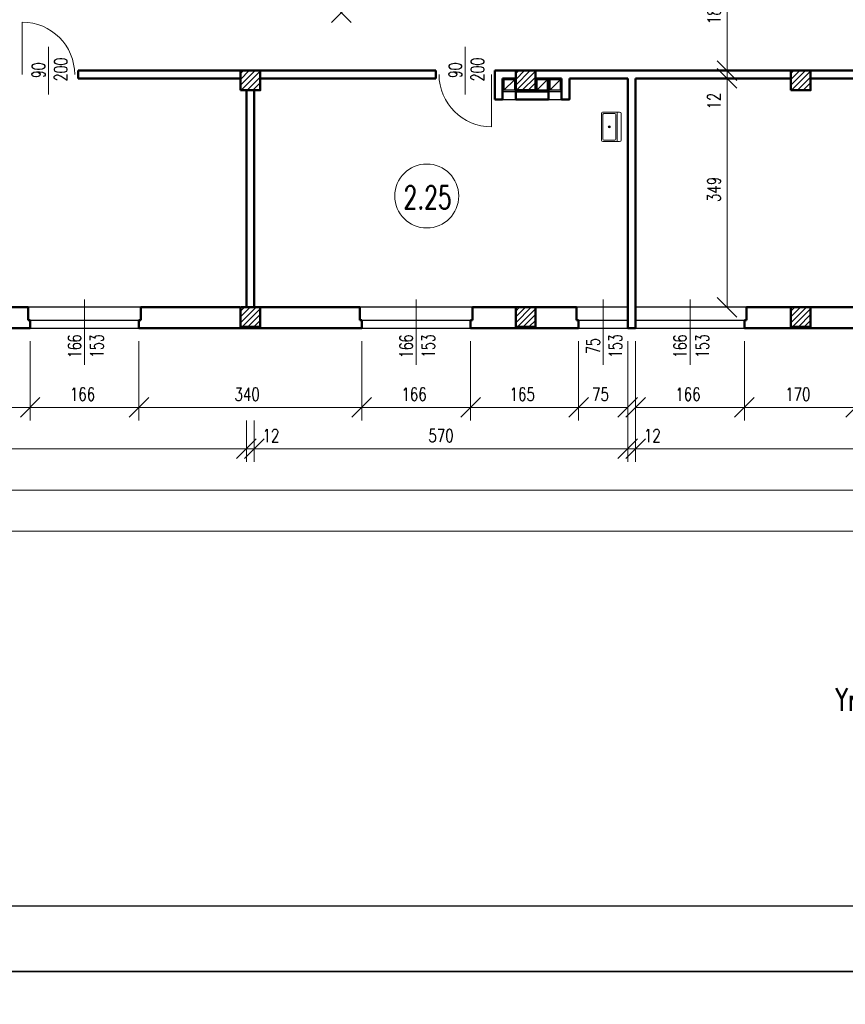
# Model space of a CAD drawing. Header units: millimetres. Extents: x -56112 to 30506, y -136199 to -2178.
# Tile 5 of 45: x -35126 to -22526, y -106999 to -91978. Entities that reach past the tile are written whole.
import ezdxf
from ezdxf.enums import TextEntityAlignment as Align

# ---------------------------------------------------------------- set-up
doc = ezdxf.new("R2010")
doc.units = ezdxf.units.MM
doc.header["$LTSCALE"] = 10
doc.header["$MEASUREMENT"] = 0
doc.header["$PDMODE"] = 35
doc.layers.get('0').update_dxf_attribs({"lineweight": 15})
for name, color, linetype, lineweight in [('L001', 1, 'Continuous', 18), ('L002', 2, 'Continuous', 25), ('L003', 3, 'Continuous', 50)]:
    doc.layers.add(name, color=color, linetype=linetype, lineweight=lineweight)
doc.layers.add('L004', color=4, linetype='Continuous')
doc.styles.get("Standard").update_dxf_attribs({"font": 'simplex.shx', "width": 0.75, "height": 200})
doc.dimstyles.new('1_100', dxfattribs={"dimtxt": 200, "dimasz": 300, "dimexe": 200, "dimexo": 200, "dimgap": 100, "dimtad": 1, "dimdec": 0, "dimlfac": 0.1, "dimtxsty": 'Standard', "dimblk": 'OBLIQUE', "dimcen": 250, "dimdle": 2, "dimclrt": 2, "dimadec": 0, "dimazin": 0, "dimtfac": 1, "dimtdec": 0, "dimtmove": 1, "dimatfit": 3, "dimfxl": 1, "dimarcsym": 0})
pattern_1 = [(45, (-42350, -54957.545), (-44.19417, 44.19417), [])]
pattern_2 = [(45, (-38150, -54957.545), (-44.19417, 44.19417), [])]
pattern_3 = [(45, (-33950, -54957.545), (-44.19417, 44.19417), [])]

# ---------------------------------------------------------------- blocks, each defined once
blk = doc.blocks.new('Zlewozmywak pojedyńczy - góra')
blk.add_line((-15, -3.999996), (15, -3.999996))
for points in [[(-13.5, 0), (13.5, 0)], [(-15, -18.499996), (-15, -1.5)], [(-13.5, -17.499996), (-13.5, -6.499996)], [(-12.5, -5.499996), (12.5, -5.499996)], [(13.5, -6.499996), (13.5, -17.499996)], [(15, -1.5), (15, -18.499996)], [(13.5, -19.999996), (-13.5, -19.999996)], [(12.5, -18.499996), (-12.5, -18.499996)]]:
    blk.add_lwpolyline(points)
for radius in [1, 0.5]:
    blk.add_circle((0, -11.999996), radius)
for centre, radius, start, end in [((-13.5, -1.5), 1.5, 90, 180), ((-12.5, -6.499996), 1, 90, 180), ((12.5, -6.499996), 1, 0, 90), ((13.5, -1.5), 1.5, 0, 90), ((-13.5, -18.499996), 1.5, 180, 270), ((-12.5, -17.499996), 1, 180, 270), ((12.5, -17.499996), 1, 270, 0), ((13.5, -18.499996), 1.5, 270, 0)]:
    blk.add_arc(centre, radius, start, end)
blk = doc.blocks.new('_Oblique')
at = {"layer": 'L004', "color": 0, "lineweight": -2}
blk.add_line((-0.5, -0.5), (0.5, 0.5), dxfattribs=at)
blk = doc.blocks.new('*D1933')
at = {"layer": 'Defpoints'}
for p in [(-43796, -93024), (22164, -95784), (-10767, -99582), (22164, -99783)]:
    blk.add_point(p, dxfattribs=at)
at = {"layer": 'L001'}
for p, q in [((-43796, -93224), (-43796, -99983)), ((22164, -95984), (22164, -99983)), ((-43796, -99783), (22164, -99783))]:
    blk.add_line(p, q, dxfattribs=at)
at = {"layer": 'L001', "xscale": 300, "yscale": 300, "zscale": 300, "rotation": 180}
blk.add_blockref('_Oblique', (-43796, -99783), dxfattribs=at)
at = {"layer": 'L001', "xscale": 300, "yscale": 300, "zscale": 300}
blk.add_blockref('_Oblique', (22164, -99783), dxfattribs=at)
at = {"layer": 'L001', "color": 2, "linetype": 'Continuous', "width": 0.75}
blk.add_text('6596', height=200, dxfattribs=at).set_placement((-11028, -99582), align=Align.MIDDLE_LEFT)
blk = doc.blocks.new('*D1934')
at = {"layer": 'Defpoints'}
for p in [(-40196, -96684), (15134, -96684), (-12580, -98952), (15134, -99153)]:
    blk.add_point(p, dxfattribs=at)
at = {"layer": 'L001'}
for p, q in [((-40196, -96884), (-40196, -99353)), ((15134, -96884), (15134, -99353)), ((-40196, -99153), (15134, -99153))]:
    blk.add_line(p, q, dxfattribs=at)
at = {"layer": 'L001', "xscale": 300, "yscale": 300, "zscale": 300, "rotation": 180}
blk.add_blockref('_Oblique', (-40196, -99153), dxfattribs=at)
at = {"layer": 'L001', "xscale": 300, "yscale": 300, "zscale": 300}
blk.add_blockref('_Oblique', (15134, -99153), dxfattribs=at)
at = {"layer": 'L001', "color": 2, "linetype": 'Continuous', "width": 0.75}
blk.add_text('5533', height=200, dxfattribs=at).set_placement((-12844, -98952), align=Align.MIDDLE_LEFT)
blk = doc.blocks.new('*D2142')
at = {"layer": 'Defpoints'}
for p in [(-31546, -97893), (-25846, -97893), (-28696, -98323), (-31546, -98523)]:
    blk.add_point(p, dxfattribs=at)
at = {"layer": 'L001'}
for p, q in [((-31546, -98093), (-31546, -98723)), ((-25846, -98093), (-25846, -98723)), ((-25846, -98523), (-31546, -98523))]:
    blk.add_line(p, q, dxfattribs=at)
at = {"layer": 'L001', "xscale": 300, "yscale": 300, "zscale": 300, "rotation": 180}
blk.add_blockref('_Oblique', (-31546, -98523), dxfattribs=at)
at = {"layer": 'L001', "xscale": 300, "yscale": 300, "zscale": 300}
blk.add_blockref('_Oblique', (-25846, -98523), dxfattribs=at)
at = {"layer": 'L001', "color": 2, "linetype": 'Continuous', "width": 0.75}
blk.add_text('570', height=200, dxfattribs=at).set_placement((-28889, -98323), align=Align.MIDDLE_LEFT)
blk = doc.blocks.new('*D1611')
at = {"layer": 'Defpoints'}
for p in [(-31666, -97893), (-31546, -97893), (-31666, -98523), (-31313, -98523)]:
    blk.add_point(p, dxfattribs=at)
at = {"layer": 'L001'}
for p, q in [((-31666, -98093), (-31666, -98723)), ((-31546, -98093), (-31546, -98723)), ((-31668, -98523), (-31666, -98523)), ((-31546, -98523), (-31666, -98523)), ((-31206, -98523), (-31546, -98523))]:
    blk.add_line(p, q, dxfattribs=at)
at = {"layer": 'L001', "xscale": 300, "yscale": 300, "zscale": 300}
blk.add_blockref('_Oblique', (-31666, -98523), dxfattribs=at)
at = {"layer": 'L001', "xscale": 300, "yscale": 300, "zscale": 300, "rotation": 180}
blk.add_blockref('_Oblique', (-31546, -98523), dxfattribs=at)
at = {"layer": 'L001', "color": 2, "linetype": 'Continuous', "width": 0.75}
blk.add_text('12', height=200, dxfattribs=at).set_placement((-31420, -98323), align=Align.MIDDLE_LEFT)
blk = doc.blocks.new('*D1963')
at = {"layer": 'Defpoints'}
for p in [(-36676, -96684), (-34966, -96684), (-35870, -97693), (-34966, -97893)]:
    blk.add_point(p, dxfattribs=at)
at = {"layer": 'L001'}
for p, q in [((-36676, -96884), (-36676, -98093)), ((-34966, -96884), (-34966, -98093)), ((-36676, -97893), (-34966, -97893))]:
    blk.add_line(p, q, dxfattribs=at)
at = {"layer": 'L001', "xscale": 300, "yscale": 300, "zscale": 300, "rotation": 180}
blk.add_blockref('_Oblique', (-36676, -97893), dxfattribs=at)
at = {"layer": 'L001', "xscale": 300, "yscale": 300, "zscale": 300}
blk.add_blockref('_Oblique', (-34966, -97893), dxfattribs=at)
at = {"layer": 'L001', "color": 2, "linetype": 'Continuous', "width": 0.75}
blk.add_text('171', height=200, dxfattribs=at).set_placement((-36016, -97693), align=Align.MIDDLE_LEFT)
blk = doc.blocks.new('*D1964')
at = {"layer": 'Defpoints'}
for p in [(-39816, -97893), (-31666, -97893), (-35692, -98322), (-39816, -98523)]:
    blk.add_point(p, dxfattribs=at)
at = {"layer": 'L001'}
for p, q in [((-39816, -98093), (-39816, -98723)), ((-31666, -98093), (-31666, -98723)), ((-31666, -98523), (-39816, -98523))]:
    blk.add_line(p, q, dxfattribs=at)
at = {"layer": 'L001', "xscale": 300, "yscale": 300, "zscale": 300, "rotation": 180}
blk.add_blockref('_Oblique', (-39816, -98523), dxfattribs=at)
at = {"layer": 'L001', "xscale": 300, "yscale": 300, "zscale": 300}
blk.add_blockref('_Oblique', (-31666, -98523), dxfattribs=at)
at = {"layer": 'L001', "color": 2, "linetype": 'Continuous', "width": 0.75}
blk.add_text('815', height=200, dxfattribs=at).set_placement((-35871, -98322), align=Align.MIDDLE_LEFT)
blk = doc.blocks.new('*D1967')
at = {"layer": 'Defpoints'}
for p in [(-25726, -97893), (-18736, -97893), (-22182, -98322), (-25726, -98523)]:
    blk.add_point(p, dxfattribs=at)
at = {"layer": 'L001'}
for p, q in [((-25726, -98093), (-25726, -98723)), ((-18736, -98093), (-18736, -98723)), ((-18736, -98523), (-25726, -98523))]:
    blk.add_line(p, q, dxfattribs=at)
at = {"layer": 'L001', "xscale": 300, "yscale": 300, "zscale": 300, "rotation": 180}
blk.add_blockref('_Oblique', (-25726, -98523), dxfattribs=at)
at = {"layer": 'L001', "xscale": 300, "yscale": 300, "zscale": 300}
blk.add_blockref('_Oblique', (-18736, -98523), dxfattribs=at)
at = {"layer": 'L001', "color": 2, "linetype": 'Continuous', "width": 0.75}
blk.add_text('699', height=200, dxfattribs=at).set_placement((-22371, -98322), align=Align.MIDDLE_LEFT)
blk = doc.blocks.new('*D1968')
at = {"layer": 'Defpoints'}
for p in [(-25726, -96684), (-24066, -96684), (-24945, -97692), (-24066, -97893)]:
    blk.add_point(p, dxfattribs=at)
at = {"layer": 'L001'}
for p, q in [((-25726, -96884), (-25726, -98093)), ((-24066, -96884), (-24066, -98093)), ((-25726, -97893), (-24066, -97893))]:
    blk.add_line(p, q, dxfattribs=at)
at = {"layer": 'L001', "xscale": 300, "yscale": 300, "zscale": 300, "rotation": 180}
blk.add_blockref('_Oblique', (-25726, -97893), dxfattribs=at)
at = {"layer": 'L001', "xscale": 300, "yscale": 300, "zscale": 300}
blk.add_blockref('_Oblique', (-24066, -97893), dxfattribs=at)
at = {"layer": 'L001', "color": 2, "linetype": 'Continuous', "width": 0.75}
blk.add_text('166', height=200, dxfattribs=at).set_placement((-25120, -97692), align=Align.MIDDLE_LEFT)
blk = doc.blocks.new('*D1969')
at = {"layer": 'Defpoints'}
for p in [(-29906, -96684), (-28246, -96684), (-29125, -97692), (-28246, -97893)]:
    blk.add_point(p, dxfattribs=at)
at = {"layer": 'L001'}
for p, q in [((-29906, -96884), (-29906, -98093)), ((-28246, -96884), (-28246, -98093)), ((-29906, -97893), (-28246, -97893))]:
    blk.add_line(p, q, dxfattribs=at)
at = {"layer": 'L001', "xscale": 300, "yscale": 300, "zscale": 300, "rotation": 180}
blk.add_blockref('_Oblique', (-29906, -97893), dxfattribs=at)
at = {"layer": 'L001', "xscale": 300, "yscale": 300, "zscale": 300}
blk.add_blockref('_Oblique', (-28246, -97893), dxfattribs=at)
at = {"layer": 'L001', "color": 2, "linetype": 'Continuous', "width": 0.75}
blk.add_text('166', height=200, dxfattribs=at).set_placement((-29300, -97692), align=Align.MIDDLE_LEFT)
blk = doc.blocks.new('*D1970')
at = {"layer": 'Defpoints'}
for p in [(-33306, -96684), (-29906, -96684), (-31655, -97692), (-29906, -97893)]:
    blk.add_point(p, dxfattribs=at)
at = {"layer": 'L001'}
for p, q in [((-33306, -96884), (-33306, -98093)), ((-29906, -96884), (-29906, -98093)), ((-33306, -97893), (-29906, -97893))]:
    blk.add_line(p, q, dxfattribs=at)
at = {"layer": 'L001', "xscale": 300, "yscale": 300, "zscale": 300, "rotation": 180}
blk.add_blockref('_Oblique', (-33306, -97893), dxfattribs=at)
at = {"layer": 'L001', "xscale": 300, "yscale": 300, "zscale": 300}
blk.add_blockref('_Oblique', (-29906, -97893), dxfattribs=at)
at = {"layer": 'L001', "color": 2, "linetype": 'Continuous', "width": 0.75}
blk.add_text('340', height=200, dxfattribs=at).set_placement((-31848, -97692), align=Align.MIDDLE_LEFT)
blk = doc.blocks.new('*D1971')
at = {"layer": 'Defpoints'}
for p in [(-34966, -96684), (-33306, -96684), (-34185, -97692), (-33306, -97893)]:
    blk.add_point(p, dxfattribs=at)
at = {"layer": 'L001'}
for p, q in [((-34966, -96884), (-34966, -98093)), ((-33306, -96884), (-33306, -98093)), ((-34966, -97893), (-33306, -97893))]:
    blk.add_line(p, q, dxfattribs=at)
at = {"layer": 'L001', "xscale": 300, "yscale": 300, "zscale": 300, "rotation": 180}
blk.add_blockref('_Oblique', (-34966, -97893), dxfattribs=at)
at = {"layer": 'L001', "xscale": 300, "yscale": 300, "zscale": 300}
blk.add_blockref('_Oblique', (-33306, -97893), dxfattribs=at)
at = {"layer": 'L001', "color": 2, "linetype": 'Continuous', "width": 0.75}
blk.add_text('166', height=200, dxfattribs=at).set_placement((-34360, -97692), align=Align.MIDDLE_LEFT)
blk = doc.blocks.new('*D1972')
at = {"layer": 'Defpoints'}
for p in [(-26596, -96684), (-25846, -96684), (-26270, -97693), (-25846, -97893)]:
    blk.add_point(p, dxfattribs=at)
at = {"layer": 'L001'}
for p, q in [((-26596, -96884), (-26596, -98093)), ((-25846, -96884), (-25846, -98093)), ((-26596, -97893), (-25846, -97893))]:
    blk.add_line(p, q, dxfattribs=at)
at = {"layer": 'L001', "xscale": 300, "yscale": 300, "zscale": 300, "rotation": 180}
blk.add_blockref('_Oblique', (-26596, -97893), dxfattribs=at)
at = {"layer": 'L001', "xscale": 300, "yscale": 300, "zscale": 300}
blk.add_blockref('_Oblique', (-25846, -97893), dxfattribs=at)
at = {"layer": 'L001', "color": 2, "linetype": 'Continuous', "width": 0.75}
blk.add_text('75', height=200, dxfattribs=at).set_placement((-26391, -97693), align=Align.MIDDLE_LEFT)
blk = doc.blocks.new('*D1973')
at = {"layer": 'Defpoints'}
for p in [(-28246, -96684), (-26596, -96684), (-27470, -97692), (-26596, -97893)]:
    blk.add_point(p, dxfattribs=at)
at = {"layer": 'L001'}
for p, q in [((-28246, -96884), (-28246, -98093)), ((-26596, -96884), (-26596, -98093)), ((-28246, -97893), (-26596, -97893))]:
    blk.add_line(p, q, dxfattribs=at)
at = {"layer": 'L001', "xscale": 300, "yscale": 300, "zscale": 300, "rotation": 180}
blk.add_blockref('_Oblique', (-28246, -97893), dxfattribs=at)
at = {"layer": 'L001', "xscale": 300, "yscale": 300, "zscale": 300}
blk.add_blockref('_Oblique', (-26596, -97893), dxfattribs=at)
at = {"layer": 'L001', "color": 2, "linetype": 'Continuous', "width": 0.75}
blk.add_text('165', height=200, dxfattribs=at).set_placement((-27649, -97692), align=Align.MIDDLE_LEFT)
blk = doc.blocks.new('*D1624')
at = {"layer": 'Defpoints'}
for p in [(-25846, -97893), (-25726, -97893), (-25846, -98523), (-25493, -98523)]:
    blk.add_point(p, dxfattribs=at)
at = {"layer": 'L001'}
for p, q in [((-25846, -98093), (-25846, -98723)), ((-25726, -98093), (-25726, -98723)), ((-25848, -98523), (-25846, -98523)), ((-25726, -98523), (-25846, -98523)), ((-25386, -98523), (-25726, -98523))]:
    blk.add_line(p, q, dxfattribs=at)
at = {"layer": 'L001', "xscale": 300, "yscale": 300, "zscale": 300}
blk.add_blockref('_Oblique', (-25846, -98523), dxfattribs=at)
at = {"layer": 'L001', "xscale": 300, "yscale": 300, "zscale": 300, "rotation": 180}
blk.add_blockref('_Oblique', (-25726, -98523), dxfattribs=at)
at = {"layer": 'L001', "color": 2, "linetype": 'Continuous', "width": 0.75}
blk.add_text('12', height=200, dxfattribs=at).set_placement((-25600, -98323), align=Align.MIDDLE_LEFT)
blk = doc.blocks.new('*D1976')
at = {"layer": 'Defpoints'}
for p in [(-24066, -96684), (-22366, -96684), (-23265, -97692), (-22366, -97893)]:
    blk.add_point(p, dxfattribs=at)
at = {"layer": 'L001'}
for p, q in [((-24066, -96884), (-24066, -98093)), ((-22366, -96884), (-22366, -98093)), ((-24066, -97893), (-22366, -97893))]:
    blk.add_line(p, q, dxfattribs=at)
at = {"layer": 'L001', "xscale": 300, "yscale": 300, "zscale": 300, "rotation": 180}
blk.add_blockref('_Oblique', (-24066, -97893), dxfattribs=at)
at = {"layer": 'L001', "xscale": 300, "yscale": 300, "zscale": 300}
blk.add_blockref('_Oblique', (-22366, -97893), dxfattribs=at)
at = {"layer": 'L001', "color": 2, "linetype": 'Continuous', "width": 0.75}
blk.add_text('170', height=200, dxfattribs=at).set_placement((-23444, -97692), align=Align.MIDDLE_LEFT)
blk = doc.blocks.new('*D2012')
at = {"layer": 'Defpoints'}
for p in [(-24066, -90894), (-24531, -91873), (-24330, -92754), (-24182, -92754)]:
    blk.add_point(p, dxfattribs=at)
at = {"layer": 'L001'}
for p, q in [((-24266, -90894), (-24530, -90894)), ((-24330, -90894), (-24330, -92754)), ((-24382, -92754), (-24530, -92754))]:
    blk.add_line(p, q, dxfattribs=at)
at = {"layer": 'L001', "xscale": 300, "yscale": 300, "zscale": 300}
for p, rotation in [((-24330, -90894), 90), ((-24330, -92754), 270)]:
    blk.add_blockref('_Oblique', p, dxfattribs=dict(at, rotation=rotation))
at = {"layer": 'L001', "color": 2, "linetype": 'Continuous', "width": 0.75}
blk.add_text('186', height=200, rotation=90, dxfattribs=at).set_placement((-24531, -92048), align=Align.MIDDLE_LEFT)
blk = doc.blocks.new('*D1645')
at = {"layer": 'Defpoints'}
for p in [(-24200, -92754), (-24330, -92874), (-24132, -92874), (-24330, -93241)]:
    blk.add_point(p, dxfattribs=at)
at = {"layer": 'L001'}
for p, q in [((-24400, -92754), (-24530, -92754)), ((-24330, -92752), (-24330, -92754)), ((-24330, -92754), (-24330, -92874)), ((-24332, -92874), (-24530, -92874)), ((-24330, -93348), (-24330, -92874))]:
    blk.add_line(p, q, dxfattribs=at)
at = {"layer": 'L001', "xscale": 300, "yscale": 300, "zscale": 300}
for p, rotation in [((-24330, -92754), 270), ((-24330, -92874), 90)]:
    blk.add_blockref('_Oblique', p, dxfattribs=dict(at, rotation=rotation))
at = {"layer": 'L001', "color": 2, "linetype": 'Continuous', "width": 0.75}
blk.add_text('12', height=200, rotation=90, dxfattribs=at).set_placement((-24530, -93348), align=Align.MIDDLE_LEFT)
blk = doc.blocks.new('*D2013')
at = {"layer": 'Defpoints'}
for p in [(-24132, -92874), (-24531, -94570), (-24330, -96364), (-24132, -96364)]:
    blk.add_point(p, dxfattribs=at)
at = {"layer": 'L001'}
for p, q in [((-24332, -92874), (-24530, -92874)), ((-24330, -92874), (-24330, -96364)), ((-24332, -96364), (-24530, -96364))]:
    blk.add_line(p, q, dxfattribs=at)
at = {"layer": 'L001', "xscale": 300, "yscale": 300, "zscale": 300}
for p, rotation in [((-24330, -92874), 90), ((-24330, -96364), 270)]:
    blk.add_blockref('_Oblique', p, dxfattribs=dict(at, rotation=rotation))
at = {"layer": 'L001', "color": 2, "linetype": 'Continuous', "width": 0.75}
blk.add_text('349', height=200, rotation=90, dxfattribs=at).set_placement((-24531, -94760), align=Align.MIDDLE_LEFT)

msp = doc.modelspace()

# ---------------------------------------------------------------- hatches: boundary and pattern name
at = {"layer": 'L001'}
h = msp.add_hatch(dxfattribs=at)
h.set_pattern_fill('ANSI31', color=256, scale=500, style=0)
h.set_pattern_definition(pattern_1)
h.paths.add_polyline_path([(-31456, -92754.4), (-31756, -92754.4), (-31756, -93054.4), (-31456, -93054.4)], flags=16)
h = msp.add_hatch(dxfattribs=at)
h.set_pattern_fill('ANSI31', color=256, scale=500, style=0)
h.set_pattern_definition(pattern_2)
h.paths.add_polyline_path([(-27256, -92754.4), (-27556, -92754.4), (-27556, -93054.4), (-27256, -93054.4)], flags=16)
h = msp.add_hatch(dxfattribs=at)
h.set_pattern_fill('ANSI31', color=256, scale=500, style=0)
h.set_pattern_definition(pattern_3)
h.paths.add_polyline_path([(-23056, -92754.4), (-23356, -92754.4), (-23356, -93054.4), (-23056, -93054.4)], flags=16)
h = msp.add_hatch(dxfattribs=at)
h.set_pattern_fill('ANSI31', color=256, scale=500, style=0)
h.set_pattern_definition(pattern_1)
h.paths.add_polyline_path([(-31456, -96364.4), (-31756, -96364.4), (-31756, -96664.4), (-31456, -96664.4)], flags=16)
h = msp.add_hatch(dxfattribs=at)
h.set_pattern_fill('ANSI31', color=256, scale=500, style=0)
h.set_pattern_definition(pattern_2)
h.paths.add_polyline_path([(-27256, -96364.4), (-27556, -96364.4), (-27556, -96664.4), (-27256, -96664.4)], flags=16)
h = msp.add_hatch(dxfattribs=at)
h.set_pattern_fill('ANSI31', color=256, scale=500, style=0)
h.set_pattern_definition(pattern_3)
h.paths.add_polyline_path([(-23056, -96364.4), (-23356, -96364.4), (-23356, -96664.4), (-23056, -96664.4)], flags=16)

# ---------------------------------------------------------------- linework, layer by layer
at = {"layer": 'Defpoints'}
for points in [[(-51868.7, -76799.4, 0), (30505.6, -76799.4, 0), (30505.6, -106499.4, 0), (-51868.7, -106499.4, 0)], [(-51868.7, -106499.4, 0), (30505.6, -106499.4, 0), (30505.6, -136199.4, 0), (-51868.7, -136199.4, 0)]]:
    msp.add_3dface(points, dxfattribs=at)
at = {"layer": 'L001'}
for p, q in [((-30066.8, -92022.3), (-30366.5, -91722.6)), ((-30366.5, -92022.3), (-30066.8, -91722.6)), ((-35086, -92816.1, 70), (-35086, -92016.1, 70)), ((-34686, -92389.8), (-34686, -93118.9)), ((-28326, -92389.8), (-28326, -93118.9)), ((-27926, -92812.6, 70), (-27926, -93612.6, 70)), ((-34136, -96246.9), (-34136, -97243.1)), ((-29076, -96246.9), (-29076, -97243.1)), ((-26221, -96246.9), (-26221, -97243.1)), ((-24896, -96246.9), (-24896, -97243.1))]:
    msp.add_line(p, q, dxfattribs=at)
msp.add_circle((-28913.5, -94667.6), 488.1, dxfattribs=at)
for centre, start, end in [((-35086, -92816.1, 70), 0, 90), ((-27926, -92812.6, 70), 180, 270)]:
    msp.add_arc(centre, 800, start, end, dxfattribs=at)
at = {"layer": 'L002'}
for p, q in [((-27736, -93054.4), (-27576, -92894.4)), ((-27736, -92894.4), (-27736, -93054.4)), ((-27576, -92894.4), (-27736, -92894.4)), ((-27576, -92894.4), (-27576, -93054.4)), ((-27236, -93054.4), (-27076, -92894.4)), ((-27236, -92894.4), (-27236, -93054.4)), ((-27076, -92894.4), (-27236, -92894.4)), ((-27076, -92894.4), (-27076, -93054.4)), ((-27036, -92894.4), (-27036, -93054.4)), ((-27036, -93054.4), (-26876, -92894.4)), ((-26876, -92894.4), (-27036, -92894.4)), ((-26876, -92894.4), (-26876, -93054.4)), ((-27756, -93074.4), (-27556, -93074.4)), ((-27576, -93054.4), (-27736, -93054.4)), ((-27076, -93054.4), (-27236, -93054.4)), ((-27056, -93074.4), (-26856, -93074.4)), ((-26876, -93054.4), (-27036, -93054.4)), ((-27756, -93194.4), (-27556, -93194.4)), ((-27056, -93194.4), (-26856, -93194.4)), ((-33276, -96364.4), (-34996, -96364.4)), ((-28216, -96364.4), (-29936, -96364.4)), ((-25846, -96364.4), (-26626, -96364.4)), ((-24036, -96364.4), (-25726, -96364.4)), ((-34966, -96564.4), (-33306, -96564.4)), ((-29906, -96564.4), (-28246, -96564.4)), ((-26596, -96564.4), (-25846, -96564.4)), ((-25726, -96564.4), (-24066, -96564.4)), ((-34966, -96684.4), (-33306, -96684.4)), ((-29906, -96684.4), (-28246, -96684.4)), ((-26596, -96684.4), (-25846, -96684.4)), ((-25726, -96684.4), (-24066, -96684.4))]:
    msp.add_line(p, q, dxfattribs=at)
at = {"layer": 'L003'}
for p, q in [((-28776, -92754.4), (-34236, -92754.4)), ((-34236, -92754.4), (-34236, -92874.4)), ((-28776, -92754.4), (-28776, -92874.4)), ((-20576, -92754.4), (-27876, -92754.4)), ((-27876, -92754.4), (-27876, -93194.4)), ((-31766, -92874.4), (-34236, -92874.4)), ((-28776, -92874.4), (-31456, -92874.4)), ((-27756, -92874.4), (-27556, -92874.4)), ((-27756, -92874.4), (-27756, -93194.4)), ((-27256, -92874.4), (-27256, -93074.4)), ((-26856, -92874.4), (-27256, -92874.4)), ((-27056, -92874.4), (-27056, -93194.4)), ((-25846, -92874.4), (-26736, -92874.4)), ((-25846, -92874.4), (-25846, -96684.4)), ((-23356, -92874.4), (-25726, -92874.4)), ((-25726, -92874.4), (-25726, -96684.4)), ((-20576, -92874.4), (-23056, -92874.4)), ((-31666, -93054.4), (-31666, -96364.4)), ((-31546, -93054.4), (-31546, -96364.4)), ((-27056, -93074.4), (-27556, -93074.4)), ((-34996, -96364.4), (-36646, -96364.4)), ((-34996, -96364.4), (-34996, -96564.4)), ((-31766, -96364.4), (-33276, -96364.4)), ((-33276, -96364.4), (-33276, -96564.4)), ((-29936, -96364.4), (-31646, -96364.4)), ((-29936, -96364.4), (-29936, -96564.4)), ((-27556, -96364.4), (-28216, -96364.4)), ((-28216, -96364.4), (-28216, -96564.4)), ((-26626, -96364.4), (-27496, -96364.4)), ((-26626, -96364.4), (-26626, -96564.4)), ((-23356, -96364.4), (-24036, -96364.4)), ((-24036, -96364.4), (-24036, -96564.4)), ((-22396, -96364.4), (-23356, -96364.4)), ((-34996, -96564.4), (-34966, -96564.4)), ((-34966, -96684.4), (-34966, -96564.4)), ((-33306, -96564.4), (-33276, -96564.4)), ((-33306, -96684.4), (-33306, -96564.4)), ((-29936, -96564.4), (-29906, -96564.4)), ((-29906, -96684.4), (-29906, -96564.4)), ((-28246, -96684.4), (-28246, -96564.4)), ((-28246, -96564.4), (-28216, -96564.4)), ((-26626, -96564.4), (-26596, -96564.4)), ((-26596, -96684.4), (-26596, -96564.4)), ((-24066, -96564.4), (-24036, -96564.4)), ((-24066, -96684.4), (-24066, -96564.4)), ((-34966, -96684.4), (-36676, -96684.4)), ((-29906, -96684.4), (-33306, -96684.4)), ((-26596, -96684.4), (-28246, -96684.4)), ((-25846, -96684.4), (-25726, -96684.4)), ((-22366, -96684.4), (-24066, -96684.4))]:
    msp.add_line(p, q, dxfattribs=at)
at = {"layer": 'L003', "flags": 128}
for points in [[(-31756, -93054.4), (-31456, -93054.4), (-31456, -92754.4), (-31756, -92754.4)], [(-27556, -93054.4), (-27256, -93054.4), (-27256, -92754.4), (-27556, -92754.4)], [(-23356, -93054.4), (-23056, -93054.4), (-23056, -92754.4), (-23356, -92754.4)], [(-31756, -96664.4), (-31456, -96664.4), (-31456, -96364.4), (-31756, -96364.4)], [(-27556, -96664.4), (-27256, -96664.4), (-27256, -96364.4), (-27556, -96364.4)], [(-23356, -96664.4), (-23056, -96664.4), (-23056, -96364.4), (-23356, -96364.4)]]:
    msp.add_lwpolyline(points, close=True, dxfattribs=at)
for points in [[(-27556, -93194.4), (-27556, -92874.4)], [(-26856, -93194.4), (-26736, -93194.4), (-26736, -92874.4)], [(-26856, -93194.4), (-26856, -92874.4)], [(-27876, -93194.4), (-27756, -93194.4)], [(-27556, -93194.4), (-27056, -93194.4)]]:
    msp.add_lwpolyline(points, dxfattribs=at)
at = {"layer": 'L004'}
msp.add_3dface([(29505.6, -77799.4, 0), (-50868.7, -77799.4, 0), (-50868.7, -105499.4, 0), (29505.6, -105499.4, 0)], dxfattribs=at)

# ---------------------------------------------------------------- block references
at = {"layer": 'L001', "xscale": 14.99999999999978, "yscale": -15.00000000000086, "zscale": 15, "rotation": 89.99999999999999}
msp.add_blockref('Zlewozmywak pojedyńczy - góra', (-25947.7, -93613.1), dxfattribs=at)

# ---------------------------------------------------------------- texts
at = {"layer": 'L001', "width": 0.7}
for s, p in [('90', (-34678.5, -92749.8)), ('200', (-34339.2, -92737.5)), ('90', (-28318.5, -92749.8)), ('200', (-27979.2, -92737.5)), ('166', (-34128.5, -96960.7)), ('153', (-33789.2, -96957.3)), ('166', (-29068.5, -96960.7)), ('153', (-28729.2, -96957.3)), ('75', (-26213.5, -96956.3)), ('153', (-25874.2, -96957.3)), ('166', (-24888.5, -96960.7)), ('153', (-24549.2, -96957.3))]:
    msp.add_text(s, height=200, rotation=90, dxfattribs=at).set_placement(p, align=Align.BOTTOM_CENTER)
msp.add_text('2.25', height=350, dxfattribs=at).set_placement((-28900.7, -94969.4), align=Align.BOTTOM_CENTER)
at = {"layer": 'L003', "width": 0.7}
msp.add_text('YnTKSY 3x2x1,05', height=350, rotation=360, dxfattribs=at).set_placement((-21247.2, -102629.2), align=Align.BOTTOM_CENTER)

# ---------------------------------------------------------------- dimensions: what is measured, and where the dimension line sits
at = {"layer": 'L001'}
for base, p1, p2, angle, picture, middle in [((-24329.5, -92754.4), (-24065.9, -90894.4), (-24181.7, -92754.4), 270, '*D2012', (-24530.5, -91873.4)), ((-24329.5, -96364.4), (-24132, -92874.4), (-24132, -96364.4), 270, '*D2013', (-24530.5, -94570.4)), ((-39816, -98523.3), (-31666, -97893.3), (-39816, -97893.3), 180, '*D1964', (-35692, -98322.3)), ((-31546, -98523.3), (-25846, -97893.3), (-31546, -97893.3), 180, '*D2142', (-28696, -98323.3)), ((-25726, -98523.3), (-18736, -97893.3), (-25726, -97893.3), 180, '*D1967', (-22182, -98322.3))]:
    dim = msp.add_linear_dim(base=base, p1=p1, p2=p2, angle=angle, dimstyle='1_100', override={"dimtad": 0}, dxfattribs=at)
    dim.commit()
    dim.dimension.update_dxf_attribs({"geometry": picture, "text_midpoint": middle, "dimtype": 160})
for base, p1, p2, angle, picture, middle in [((-24329.5, -92874.4), (-24200.1, -92754.4), (-24132, -92874.4), 270, '*D1645', (-24329.5, -93241.2)), ((-31666, -98523.3), (-31546, -97893.3), (-31666, -97893.3), 180, '*D1611', (-31312.8, -98523.3)), ((-25846, -98523.3), (-25726, -97893.3), (-25846, -97893.3), 180, '*D1624', (-25492.8, -98523.3))]:
    dim = msp.add_linear_dim(base=base, p1=p1, p2=p2, angle=angle, dimstyle='1_100', dxfattribs=at)
    dim.commit()
    dim.dimension.update_dxf_attribs({"geometry": picture, "text_midpoint": middle, "dimtype": 160})
for base, p1, p2, picture, middle in [((22164, -99783.4), (-43796, -93024.4), (22164, -95784.4), '*D1933', (-10767, -99582.4)), ((15134, -99153.4), (-40196, -96684.4), (15134, -96684.4), '*D1934', (-12580, -98952.3)), ((-34966, -97893.3), (-36676, -96684.4), (-34966, -96684.4), '*D1963', (-35870, -97693.1)), ((-33306, -97893.3), (-34966, -96684.4), (-33306, -96684.4), '*D1971', (-34185, -97692.3)), ((-29906, -97893.3), (-33306, -96684.4), (-29906, -96684.4), '*D1970', (-31655, -97692.3)), ((-28246, -97893.3), (-29906, -96684.4), (-28246, -96684.4), '*D1969', (-29125, -97692.3)), ((-26596, -97893.3), (-28246, -96684.4), (-26596, -96684.4), '*D1973', (-27470, -97692.3)), ((-25846, -97893.3), (-26596, -96684.4), (-25846, -96684.4), '*D1972', (-26270, -97693.1)), ((-24066, -97893.3), (-25726, -96684.4), (-24066, -96684.4), '*D1968', (-24945, -97692.3)), ((-22366, -97893.3), (-24066, -96684.4), (-22366, -96684.4), '*D1976', (-23265, -97692.3))]:
    dim = msp.add_linear_dim(base=base, p1=p1, p2=p2, dimstyle='1_100', override={"dimtad": 0}, dxfattribs=at)
    dim.commit()
    dim.dimension.update_dxf_attribs({"geometry": picture, "text_midpoint": middle, "dimtype": 160})

doc.saveas('drawing.dxf')
